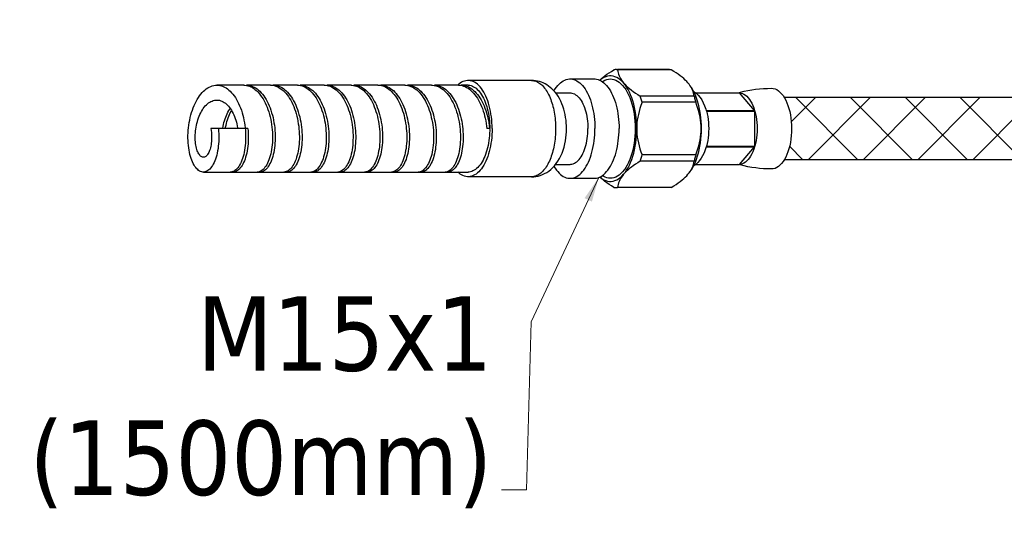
# Model space of a CAD drawing. Header units: millimetres. Extents: x 2465 to 2926, y 45 to 644.
# Tile 1 of 6: x 2465 to 2624, y 45 to 127. Entities that reach past the tile are written whole.
import ezdxf

# ---------------------------------------------------------------- set-up
doc = ezdxf.new("R2010")
doc.units = ezdxf.units.MM
doc.styles.get("Standard").update_dxf_attribs({"font": 'tahoma.ttf'})
doc.dimstyles.new('ISO-25', dxfattribs={"dimtxt": 12, "dimasz": 4, "dimexe": 1, "dimexo": 1.5, "dimgap": 1.5, "dimtad": 1, "dimdec": 0, "dimtxsty": 'Standard', "dimcen": 2.5, "dimclrd": 7, "dimclre": 7, "dimclrt": 7, "dimadec": 0, "dimazin": 0, "dimtfac": 1, "dimtdec": 0, "dimtmove": 0, "dimatfit": 3, "dimfxl": 1, "dimlwd": 13, "dimarcsym": 0})

msp = doc.modelspace()

# ---------------------------------------------------------------- hatches: boundary and pattern name
at = {"linetype": 'Continuous'}
h = msp.add_hatch(dxfattribs=at)
h.set_pattern_fill('ANSI37', scale=50, style=0)
h.set_pattern_definition([(45, (863.466, 116.884), (-4.419417, 4.419417), []), (135, (863.466, 116.884), (-4.419417, -4.419417), [])])
h.paths.add_polyline_path([(2629.26, 104.06), (2631.54, 104.12), (2631.54, 114.15), (2631.29, 114.12), (2629.26, 114.06), (2588.04, 114.06), (2588.26, 113.66), (2588.45, 113.24), (2588.62, 112.79), (2588.77, 112.31), (2588.9, 111.81), (2589.01, 111.28), (2589.1, 110.74), (2589.16, 110.19), (2589.2, 109.63), (2589.21, 109.06), (2589.2, 108.5), (2589.16, 107.93), (2589.1, 107.38), (2589.01, 106.84), (2588.9, 106.31), (2588.77, 105.81), (2588.62, 105.33), (2588.45, 104.88), (2588.26, 104.47), (2588.04, 104.06)])
h.paths.add_polyline_path([(2677.56, 209.06), (2672.26, 209.06), (2672.26, 189.06, -0.104481), (2667.56, 166.81), (2667.56, 159.06), (2677.56, 159.06)])

# ---------------------------------------------------------------- linework, layer by layer
at = {"color": 7, "linetype": 'Continuous'}
for p, q in [((2569.5, 118.56), (2561.13, 118.56)), ((2569.79, 118.54), (2561.13, 118.54)), ((2500.84, 116.06), (2496.51, 116.06)), ((2500.84, 116.06), (2501.02, 116.05)), ((2505.17, 116.06), (2501.27, 116.06)), ((2505.53, 116.04), (2505.78, 115.99)), ((2509.5, 116.06), (2505.6, 116.06)), ((2509.78, 116.05), (2510.03, 116.01)), ((2513.83, 116.06), (2509.93, 116.06)), ((2513.83, 116.06), (2514.04, 116.05)), ((2514.04, 116.05), (2514.29, 116.02)), ((2518.16, 116.06), (2514.26, 116.06)), ((2518.54, 116.03), (2518.79, 115.98)), ((2522.49, 116.06), (2518.59, 116.06)), ((2522.8, 116.04), (2523.05, 116)), ((2526.82, 116.06), (2522.93, 116.06)), ((2526.82, 116.06), (2527.05, 116.05)), ((2527.05, 116.05), (2527.3, 116.02)), ((2531.15, 116.06), (2527.26, 116.06)), ((2535.48, 116.06), (2531.59, 116.06)), ((2535.52, 116.2), (2535.36, 116.06)), ((2535.81, 116.04), (2536.06, 115.99)), ((2537.03, 116.06), (2535.92, 116.06)), ((2547.28, 116.81), (2537.03, 116.81)), ((2553.48, 117.06), (2557.38, 117.06)), ((2572.68, 116.2), (2572.49, 116.42)), ((2572.8, 116.03), (2572.68, 116.2)), ((2572.82, 116), (2572.79, 116.05)), ((2572.85, 115.97), (2572.8, 116.03)), ((2572.99, 115.74), (2572.85, 115.97)), ((2520.22, 115.18), (2520.44, 114.96)), ((2551.17, 114.81), (2553.48, 114.81)), ((2573.12, 115.51), (2572.99, 115.74)), ((2573.64, 114.49), (2573.82, 114.02)), ((2573.75, 114.81), (2580.76, 114.81)), ((2573.75, 114.81), (2580.78, 114.81)), ((2580.56, 114.81), (2580.94, 114.92)), ((2580.77, 114.81), (2580.78, 114.81)), ((2583.24, 111.97), (2580.78, 114.81)), ((2573.47, 114.3), (2564.81, 114.3)), ((2573.75, 113.3), (2565.09, 113.3)), ((2573.82, 114.02), (2573.99, 113.52)), ((2629.26, 114.06), (2588.03, 114.06)), ((2575.37, 112.22), (2575.45, 111.98)), ((2575.45, 111.97), (2575.47, 111.9)), ((2575.45, 111.97), (2583.24, 111.97)), ((2575.47, 111.91), (2575.51, 111.75)), ((2575.47, 111.9), (2583.26, 111.9)), ((2583.24, 111.97), (2583.26, 111.9)), ((2583.26, 106.22), (2583.26, 111.9)), ((2501.53, 109.06), (2495.56, 109.06)), ((2540.53, 109.06), (2540.06, 109.06)), ((2540.49, 109.18), (2540.52, 108.76)), ((2573.75, 104.82), (2565.09, 104.82)), ((2575.47, 106.22), (2575.45, 106.15)), ((2575.45, 106.15), (2583.24, 106.15)), ((2575.51, 106.39), (2575.47, 106.22)), ((2575.47, 106.22), (2583.26, 106.22)), ((2580.78, 103.31), (2583.24, 106.15)), ((2583.26, 106.22), (2583.24, 106.15)), ((2551.17, 103.31), (2553.48, 103.31)), ((2573.47, 103.82), (2564.81, 103.82)), ((2573.82, 104.1), (2573.64, 103.63)), ((2573.75, 103.31), (2580.76, 103.31)), ((2573.75, 103.31), (2580.78, 103.31)), ((2573.99, 104.6), (2573.82, 104.1)), ((2580.94, 103.21), (2580.56, 103.31)), ((2580.78, 103.31), (2580.76, 103.31)), ((2629.26, 104.06), (2588.03, 104.06)), ((2494.35, 102.06), (2537.03, 102.06)), ((2503.49, 102.17), (2503.33, 102.11)), ((2507.87, 102.19), (2507.71, 102.12)), ((2520.85, 102.18), (2520.68, 102.12)), ((2533.82, 102.18), (2533.66, 102.11)), ((2572.82, 102.12), (2572.79, 102.07)), ((2572.8, 102.09), (2572.85, 102.15)), ((2547.28, 101.31), (2537.03, 101.31)), ((2553.48, 101.06), (2557.38, 101.06)), ((2569.79, 99.58), (2561.13, 99.58)), ((2569.5, 99.56), (2561.13, 99.56))]:
    msp.add_line(p, q, dxfattribs=at)
for points in [[(2558.27, 116.86), (2558.29, 116.88), (2558.54, 117.11), (2558.81, 117.34), (2559.11, 117.57), (2559.43, 117.81), (2559.78, 118.05), (2560.16, 118.29), (2560.56, 118.54)], [(2562.1, 116.42), (2561.84, 116.7), (2561.57, 116.94), (2561.29, 117.15), (2561.01, 117.31), (2560.71, 117.43), (2560.42, 117.51), (2560.13, 117.56), (2559.83, 117.56), (2559.53, 117.51), (2559.24, 117.43), (2558.95, 117.31), (2558.66, 117.15), (2558.39, 116.94), (2558.28, 116.85)], [(2560.84, 118.56), (2560.75, 118.56), (2560.65, 118.55), (2560.56, 118.54)], [(2561.13, 118.54), (2561.04, 118.55), (2560.94, 118.56), (2560.84, 118.56)], [(2561.13, 118.54), (2561.16, 118.29), (2561.21, 118.05), (2561.28, 117.81), (2561.37, 117.57), (2561.48, 117.34), (2561.6, 117.11), (2561.75, 116.88), (2561.92, 116.65), (2562.1, 116.42)], [(2572.49, 116.42), (2572.29, 116.65), (2572.06, 116.88), (2571.81, 117.11), (2571.53, 117.34), (2571.24, 117.57), (2570.91, 117.81), (2570.57, 118.05), (2570.19, 118.29), (2569.79, 118.54)], [(2494.35, 102.06), (2494.23, 102.07), (2494.07, 102.1), (2493.9, 102.15), (2493.74, 102.23), (2493.57, 102.33), (2493.42, 102.46), (2493.26, 102.61), (2493.11, 102.78), (2492.97, 102.98), (2492.83, 103.2), (2492.7, 103.43), (2492.58, 103.69), (2492.47, 103.97), (2492.36, 104.27), (2492.26, 104.58), (2492.17, 104.91), (2492.1, 105.25), (2492.03, 105.61), (2491.97, 105.98), (2491.93, 106.36), (2491.89, 106.75), (2491.87, 107.14), (2491.86, 107.55), (2491.86, 107.96), (2491.88, 108.37), (2491.9, 108.79), (2491.94, 109.21), (2492, 109.62), (2492.06, 110.04), (2492.14, 110.45), (2492.22, 110.86), (2492.33, 111.26), (2492.44, 111.65), (2492.56, 112.03), (2492.7, 112.41), (2492.84, 112.77), (2493, 113.11), (2493.17, 113.45), (2493.34, 113.77), (2493.53, 114.07), (2493.73, 114.35), (2493.93, 114.61), (2494.14, 114.86), (2494.36, 115.08), (2494.58, 115.28), (2494.81, 115.46), (2495.04, 115.62), (2495.28, 115.76), (2495.53, 115.87), (2495.77, 115.95), (2496.02, 116.01), (2496.27, 116.05), (2496.51, 116.06)], [(2496.51, 116.06), (2496.77, 116.05), (2497.02, 116.01), (2497.26, 115.95), (2497.51, 115.86), (2497.75, 115.75), (2497.99, 115.61), (2498.22, 115.46), (2498.45, 115.27), (2498.68, 115.07), (2498.89, 114.85), (2499.1, 114.6), (2499.31, 114.34), (2499.5, 114.05), (2499.69, 113.75), (2499.86, 113.43), (2500.03, 113.1), (2500.19, 112.75), (2500.33, 112.39), (2500.47, 112.02), (2500.59, 111.63), (2500.7, 111.24), (2500.8, 110.84), (2500.89, 110.43), (2500.97, 110.02), (2501.03, 109.6), (2501.08, 109.19)], [(2501.02, 116.05), (2501.27, 116.02), (2501.52, 115.97), (2501.77, 115.89), (2502.01, 115.79), (2502.25, 115.66), (2502.49, 115.51), (2502.72, 115.33), (2502.94, 115.13), (2503.16, 114.92), (2503.37, 114.68), (2503.58, 114.42), (2503.77, 114.14), (2503.96, 113.84), (2504.14, 113.53), (2504.31, 113.2), (2504.47, 112.86), (2504.62, 112.5), (2504.76, 112.13), (2504.88, 111.75), (2505, 111.36), (2505.1, 110.96), (2505.2, 110.55), (2505.28, 110.14), (2505.34, 109.73), (2505.4, 109.31), (2505.44, 108.89), (2505.47, 108.48), (2505.49, 108.06), (2505.49, 107.65), (2505.48, 107.24), (2505.47, 106.84), (2505.44, 106.45), (2505.39, 106.07), (2505.34, 105.7), (2505.27, 105.34), (2505.2, 104.99), (2505.11, 104.66), (2505.02, 104.34), (2504.91, 104.04), (2504.8, 103.76), (2504.68, 103.5), (2504.55, 103.25), (2504.42, 103.03), (2504.27, 102.83), (2504.13, 102.65), (2503.97, 102.49), (2503.82, 102.36), (2503.66, 102.25), (2503.49, 102.17)], [(2501.27, 116.06), (2501.53, 116.05), (2501.78, 116.01), (2502.03, 115.95), (2502.27, 115.86), (2502.51, 115.75), (2502.75, 115.61), (2502.99, 115.46), (2503.22, 115.27), (2503.44, 115.07), (2503.66, 114.85), (2503.87, 114.6), (2504.07, 114.34), (2504.26, 114.05), (2504.45, 113.75), (2504.63, 113.43), (2504.79, 113.1), (2504.95, 112.75), (2505.1, 112.39), (2505.23, 112.02), (2505.35, 111.63), (2505.47, 111.24), (2505.57, 110.84), (2505.65, 110.43), (2505.73, 110.02), (2505.79, 109.6), (2505.84, 109.19), (2505.88, 108.77), (2505.91, 108.35), (2505.92, 107.94), (2505.92, 107.53), (2505.91, 107.12), (2505.89, 106.73), (2505.86, 106.34), (2505.81, 105.96), (2505.75, 105.59), (2505.69, 105.23), (2505.61, 104.89), (2505.52, 104.56), (2505.42, 104.25), (2505.31, 103.96), (2505.2, 103.68), (2505.08, 103.42), (2504.95, 103.18), (2504.81, 102.97), (2504.66, 102.77), (2504.51, 102.6), (2504.36, 102.45), (2504.2, 102.33), (2504.04, 102.22), (2503.88, 102.15), (2503.71, 102.09), (2503.54, 102.07), (2503.44, 102.06)], [(2505.17, 116.06), (2505.28, 116.06), (2505.53, 116.04)], [(2505.6, 116.06), (2505.79, 116.05), (2506.04, 116.02), (2506.28, 115.97), (2506.53, 115.89), (2506.77, 115.79), (2507.01, 115.66), (2507.25, 115.51), (2507.48, 115.33), (2507.7, 115.13), (2507.92, 114.92), (2508.14, 114.68), (2508.34, 114.42), (2508.54, 114.14), (2508.73, 113.84), (2508.9, 113.53), (2509.07, 113.2), (2509.23, 112.86), (2509.38, 112.5), (2509.52, 112.13), (2509.65, 111.75), (2509.76, 111.36), (2509.87, 110.96), (2509.96, 110.55), (2510.04, 110.14), (2510.11, 109.73), (2510.16, 109.31), (2510.2, 108.89), (2510.23, 108.48), (2510.25, 108.06), (2510.26, 107.65), (2510.25, 107.24), (2510.23, 106.84), (2510.2, 106.45), (2510.16, 106.07), (2510.1, 105.7), (2510.04, 105.34), (2509.96, 104.99), (2509.88, 104.66), (2509.78, 104.34), (2509.68, 104.04), (2509.56, 103.76), (2509.44, 103.5), (2509.32, 103.25), (2509.18, 103.03), (2509.04, 102.83), (2508.89, 102.65), (2508.74, 102.49), (2508.58, 102.36), (2508.42, 102.25), (2508.26, 102.17), (2508.09, 102.11), (2507.92, 102.07), (2507.77, 102.06)], [(2505.78, 115.99), (2506.02, 115.92), (2506.27, 115.82), (2506.51, 115.7), (2506.74, 115.55), (2506.98, 115.39), (2507.2, 115.2), (2507.43, 114.98), (2507.64, 114.75), (2507.85, 114.5), (2508.05, 114.22), (2508.24, 113.93), (2508.42, 113.62), (2508.59, 113.3), (2508.75, 112.96), (2508.91, 112.61), (2509.05, 112.24), (2509.18, 111.86), (2509.3, 111.48), (2509.4, 111.08), (2509.5, 110.68), (2509.58, 110.27), (2509.65, 109.85), (2509.71, 109.44), (2509.76, 109.02), (2509.79, 108.6), (2509.81, 108.19), (2509.82, 107.77), (2509.82, 107.37), (2509.8, 106.96), (2509.78, 106.57), (2509.74, 106.18), (2509.69, 105.81), (2509.62, 105.44), (2509.55, 105.09), (2509.47, 104.76), (2509.38, 104.44), (2509.28, 104.13), (2509.17, 103.84), (2509.05, 103.57), (2508.92, 103.32), (2508.79, 103.1), (2508.65, 102.89), (2508.5, 102.7), (2508.35, 102.54), (2508.2, 102.4), (2508.04, 102.28), (2507.87, 102.19)], [(2509.5, 116.06), (2509.53, 116.06), (2509.78, 116.05)], [(2509.93, 116.06), (2510.04, 116.06), (2510.29, 116.04), (2510.54, 115.99), (2510.79, 115.92), (2511.03, 115.82), (2511.27, 115.7), (2511.51, 115.55), (2511.74, 115.39), (2511.97, 115.2), (2512.19, 114.98), (2512.4, 114.75), (2512.61, 114.5), (2512.81, 114.22), (2513, 113.93), (2513.18, 113.62), (2513.35, 113.3), (2513.52, 112.96), (2513.67, 112.61), (2513.81, 112.24), (2513.94, 111.86), (2514.06, 111.48), (2514.17, 111.08), (2514.26, 110.68), (2514.35, 110.27), (2514.42, 109.85), (2514.48, 109.44), (2514.52, 109.02), (2514.55, 108.6), (2514.58, 108.19), (2514.59, 107.77), (2514.58, 107.37), (2514.57, 106.96), (2514.54, 106.57), (2514.5, 106.18), (2514.45, 105.81), (2514.39, 105.44), (2514.32, 105.09), (2514.23, 104.76), (2514.14, 104.44), (2514.04, 104.13), (2513.93, 103.84), (2513.81, 103.57), (2513.68, 103.32), (2513.55, 103.1), (2513.41, 102.89), (2513.27, 102.7), (2513.11, 102.54), (2512.96, 102.4), (2512.8, 102.28), (2512.64, 102.19), (2512.47, 102.12), (2512.31, 102.08), (2512.14, 102.06), (2512.1, 102.06)], [(2510.03, 116.01), (2510.28, 115.94), (2510.52, 115.85), (2510.77, 115.74), (2511, 115.6), (2511.24, 115.44), (2511.47, 115.25), (2511.69, 115.05), (2511.91, 114.82), (2512.12, 114.57), (2512.32, 114.31), (2512.51, 114.02), (2512.7, 113.72), (2512.87, 113.4), (2513.04, 113.06), (2513.19, 112.71), (2513.34, 112.35), (2513.47, 111.98), (2513.59, 111.59), (2513.7, 111.2), (2513.8, 110.8), (2513.89, 110.39), (2513.96, 109.98), (2514.03, 109.56), (2514.08, 109.14), (2514.11, 108.73), (2514.14, 108.31), (2514.15, 107.9), (2514.15, 107.49), (2514.14, 107.08), (2514.12, 106.69), (2514.08, 106.3), (2514.03, 105.92), (2513.97, 105.55), (2513.91, 105.2), (2513.83, 104.86), (2513.74, 104.53), (2513.64, 104.22), (2513.53, 103.93), (2513.41, 103.65), (2513.29, 103.4), (2513.16, 103.16), (2513.02, 102.95), (2512.88, 102.76), (2512.73, 102.59), (2512.57, 102.44), (2512.41, 102.32), (2512.25, 102.22)], [(2514.26, 116.06), (2514.3, 116.06), (2514.55, 116.05), (2514.79, 116.01), (2515.04, 115.94), (2515.29, 115.85), (2515.53, 115.74), (2515.77, 115.6), (2516, 115.44), (2516.23, 115.25), (2516.45, 115.05), (2516.67, 114.82), (2516.88, 114.57), (2517.08, 114.31), (2517.27, 114.02), (2517.46, 113.72), (2517.63, 113.4), (2517.8, 113.06), (2517.95, 112.71), (2518.1, 112.35), (2518.23, 111.98), (2518.36, 111.59), (2518.47, 111.2), (2518.57, 110.8), (2518.65, 110.39), (2518.73, 109.98), (2518.79, 109.56), (2518.84, 109.14), (2518.88, 108.73), (2518.9, 108.31), (2518.91, 107.9), (2518.91, 107.49), (2518.9, 107.08), (2518.88, 106.69), (2518.84, 106.3), (2518.8, 105.92), (2518.74, 105.55), (2518.67, 105.2), (2518.59, 104.86), (2518.5, 104.53), (2518.4, 104.22), (2518.29, 103.93), (2518.18, 103.65), (2518.05, 103.4), (2517.92, 103.16), (2517.78, 102.95), (2517.64, 102.76), (2517.49, 102.59), (2517.34, 102.44), (2517.18, 102.32), (2517.02, 102.22), (2516.85, 102.14), (2516.69, 102.09), (2516.52, 102.06), (2516.43, 102.06)], [(2514.29, 116.02), (2514.54, 115.96), (2514.78, 115.88), (2515.02, 115.77), (2515.26, 115.64), (2515.5, 115.49), (2515.73, 115.31), (2515.95, 115.11), (2516.17, 114.89), (2516.38, 114.65), (2516.59, 114.39), (2516.78, 114.11), (2516.97, 113.81), (2517.15, 113.5), (2517.32, 113.17), (2517.48, 112.82), (2517.62, 112.46), (2517.76, 112.09), (2517.89, 111.71), (2518, 111.32), (2518.1, 110.92), (2518.19, 110.51), (2518.27, 110.1), (2518.34, 109.69), (2518.39, 109.27), (2518.43, 108.85), (2518.46, 108.44), (2518.48, 108.02), (2518.48, 107.61), (2518.47, 107.2), (2518.45, 106.81), (2518.42, 106.41), (2518.38, 106.03), (2518.32, 105.66), (2518.26, 105.3), (2518.18, 104.96), (2518.1, 104.63), (2518, 104.31), (2517.89, 104.01), (2517.78, 103.73), (2517.66, 103.47), (2517.53, 103.23), (2517.39, 103.01), (2517.25, 102.81), (2517.1, 102.63), (2516.95, 102.48), (2516.79, 102.35), (2516.63, 102.24)], [(2518.16, 116.06), (2518.29, 116.06), (2518.54, 116.03)], [(2518.59, 116.06), (2518.8, 116.05), (2519.05, 116.02), (2519.3, 115.96), (2519.54, 115.88), (2519.79, 115.77), (2520.03, 115.64), (2520.26, 115.49), (2520.49, 115.31), (2520.72, 115.11), (2520.94, 114.89), (2521.15, 114.65), (2521.35, 114.39), (2521.55, 114.11), (2521.73, 113.81), (2521.91, 113.5), (2522.08, 113.17), (2522.24, 112.82), (2522.39, 112.46), (2522.52, 112.09), (2522.65, 111.71), (2522.76, 111.32), (2522.87, 110.92), (2522.96, 110.51), (2523.04, 110.1), (2523.1, 109.69), (2523.16, 109.27), (2523.2, 108.85), (2523.23, 108.44), (2523.24, 108.02), (2523.25, 107.61), (2523.24, 107.2), (2523.22, 106.81), (2523.18, 106.41), (2523.14, 106.03), (2523.09, 105.66), (2523.02, 105.3), (2522.94, 104.96), (2522.86, 104.63), (2522.76, 104.31), (2522.66, 104.01), (2522.54, 103.73), (2522.42, 103.47), (2522.29, 103.23), (2522.16, 103.01), (2522.01, 102.81), (2521.87, 102.63), (2521.71, 102.48), (2521.56, 102.35), (2521.39, 102.24), (2521.23, 102.16), (2521.07, 102.1), (2520.9, 102.07), (2520.76, 102.06)], [(2518.79, 115.98), (2519.04, 115.91), (2519.28, 115.81), (2519.52, 115.68), (2519.76, 115.54), (2519.99, 115.37), (2520.22, 115.18)], [(2522.49, 116.06), (2522.55, 116.06), (2522.8, 116.04)], [(2522.93, 116.06), (2523.06, 116.06), (2523.31, 116.03), (2523.55, 115.98), (2523.8, 115.91), (2524.04, 115.81), (2524.29, 115.68), (2524.52, 115.54), (2524.75, 115.37), (2524.98, 115.18), (2525.2, 114.96), (2525.41, 114.73), (2525.62, 114.47), (2525.82, 114.2), (2526.01, 113.9), (2526.19, 113.59), (2526.36, 113.27), (2526.52, 112.93), (2526.67, 112.57), (2526.81, 112.2), (2526.94, 111.82), (2527.06, 111.44), (2527.17, 111.04), (2527.26, 110.64), (2527.34, 110.23), (2527.41, 109.81), (2527.47, 109.4), (2527.52, 108.98), (2527.55, 108.56), (2527.57, 108.15), (2527.58, 107.73), (2527.57, 107.33), (2527.55, 106.92), (2527.53, 106.53), (2527.49, 106.15), (2527.43, 105.77), (2527.37, 105.41), (2527.3, 105.06), (2527.22, 104.72), (2527.12, 104.4), (2527.02, 104.1), (2526.91, 103.81), (2526.79, 103.55), (2526.66, 103.3), (2526.53, 103.07), (2526.39, 102.87), (2526.24, 102.68), (2526.09, 102.52), (2525.93, 102.39), (2525.77, 102.27), (2525.61, 102.18), (2525.45, 102.12), (2525.28, 102.08), (2525.11, 102.06), (2525.09, 102.06)], [(2523.05, 116), (2523.29, 115.93), (2523.54, 115.84), (2523.78, 115.72), (2524.02, 115.58), (2524.25, 115.42), (2524.48, 115.24), (2524.7, 115.03), (2524.92, 114.8), (2525.13, 114.55), (2525.33, 114.28), (2525.52, 113.99), (2525.7, 113.69), (2525.88, 113.37), (2526.04, 113.03), (2526.2, 112.68), (2526.34, 112.31), (2526.47, 111.94), (2526.59, 111.55), (2526.7, 111.16), (2526.8, 110.76), (2526.89, 110.35), (2526.96, 109.94), (2527.02, 109.52), (2527.07, 109.1), (2527.11, 108.69), (2527.13, 108.27), (2527.14, 107.86), (2527.14, 107.45), (2527.13, 107.04), (2527.1, 106.65), (2527.07, 106.26), (2527.02, 105.88), (2526.96, 105.52), (2526.89, 105.16), (2526.81, 104.82), (2526.72, 104.5), (2526.62, 104.19), (2526.51, 103.9), (2526.39, 103.63), (2526.27, 103.37), (2526.14, 103.14), (2526, 102.93), (2525.85, 102.74), (2525.7, 102.57), (2525.55, 102.43), (2525.39, 102.3), (2525.23, 102.21)], [(2527.26, 116.06), (2527.29, 116.06), (2527.54, 116.05), (2527.78, 116.01), (2528.03, 115.94), (2528.27, 115.85), (2528.51, 115.74), (2528.74, 115.61), (2528.98, 115.45), (2529.2, 115.27), (2529.42, 115.07), (2529.64, 114.85), (2529.85, 114.6), (2530.05, 114.34), (2530.24, 114.06), (2530.42, 113.76), (2530.6, 113.45), (2530.76, 113.12), (2530.92, 112.77), (2531.06, 112.42), (2531.2, 112.05), (2531.32, 111.67), (2531.43, 111.28), (2531.53, 110.89), (2531.62, 110.48), (2531.7, 110.08), (2531.76, 109.67), (2531.82, 109.25), (2531.86, 108.84), (2531.89, 108.43), (2531.9, 108.02), (2531.91, 107.61), (2531.9, 107.21), (2531.88, 106.82), (2531.85, 106.43), (2531.8, 106.05), (2531.75, 105.68), (2531.69, 105.33), (2531.61, 104.98), (2531.53, 104.65), (2531.43, 104.34), (2531.33, 104.04), (2531.22, 103.77), (2531.1, 103.5), (2530.97, 103.26), (2530.84, 103.04), (2530.7, 102.84), (2530.55, 102.66), (2530.4, 102.51), (2530.25, 102.37), (2530.09, 102.26), (2529.93, 102.18), (2529.76, 102.11), (2529.6, 102.08), (2529.42, 102.06)], [(2527.3, 116.02), (2527.55, 115.96), (2527.8, 115.87), (2528.04, 115.76), (2528.28, 115.63), (2528.51, 115.47), (2528.74, 115.29), (2528.97, 115.09), (2529.18, 114.87), (2529.39, 114.63), (2529.6, 114.36), (2529.79, 114.08), (2529.98, 113.78), (2530.16, 113.46), (2530.32, 113.13), (2530.48, 112.79), (2530.63, 112.42), (2530.76, 112.05), (2530.89, 111.67), (2531, 111.28), (2531.1, 110.88), (2531.19, 110.47), (2531.27, 110.06), (2531.33, 109.65), (2531.39, 109.23), (2531.43, 108.81), (2531.45, 108.39), (2531.47, 107.98), (2531.47, 107.57), (2531.46, 107.16), (2531.44, 106.77), (2531.41, 106.38), (2531.36, 105.99), (2531.31, 105.62), (2531.24, 105.27), (2531.16, 104.92), (2531.08, 104.59), (2530.98, 104.28), (2530.87, 103.98), (2530.76, 103.71), (2530.64, 103.45), (2530.51, 103.21), (2530.37, 102.99), (2530.23, 102.79), (2530.08, 102.62), (2529.92, 102.47), (2529.77, 102.34), (2529.61, 102.23)], [(2531.15, 116.06), (2531.31, 116.06), (2531.56, 116.03)], [(2531.56, 116.03), (2531.81, 115.98), (2532.05, 115.9), (2532.3, 115.8), (2532.54, 115.67), (2532.77, 115.52), (2533, 115.35), (2533.23, 115.15), (2533.45, 114.94), (2533.66, 114.7), (2533.87, 114.44), (2534.07, 114.17), (2534.25, 113.87), (2534.43, 113.56), (2534.61, 113.23), (2534.77, 112.89), (2534.92, 112.53), (2535.06, 112.17), (2535.18, 111.79), (2535.3, 111.4), (2535.4, 111), (2535.5, 110.59), (2535.58, 110.18), (2535.65, 109.77), (2535.7, 109.35), (2535.75, 108.94), (2535.78, 108.52), (2535.8, 108.1), (2535.8, 107.69), (2535.8, 107.29), (2535.78, 106.88), (2535.75, 106.49), (2535.71, 106.11), (2535.66, 105.73), (2535.59, 105.37), (2535.52, 105.03), (2535.43, 104.69), (2535.34, 104.37), (2535.24, 104.07), (2535.12, 103.79), (2535, 103.52), (2534.88, 103.28), (2534.74, 103.05), (2534.6, 102.85), (2534.45, 102.67), (2534.3, 102.51), (2534.14, 102.37), (2533.98, 102.26), (2533.82, 102.18)], [(2531.59, 116.06), (2531.77, 116.05), (2532.01, 116.03), (2532.26, 115.97), (2532.5, 115.89), (2532.74, 115.79), (2532.98, 115.66), (2533.21, 115.52), (2533.44, 115.35), (2533.67, 115.15), (2533.88, 114.94), (2534.09, 114.7), (2534.3, 114.45), (2534.49, 114.18), (2534.68, 113.88), (2534.86, 113.58), (2535.03, 113.25), (2535.19, 112.91), (2535.34, 112.56), (2535.48, 112.2), (2535.6, 111.82), (2535.72, 111.44), (2535.83, 111.05), (2535.92, 110.65), (2536, 110.24), (2536.07, 109.83), (2536.13, 109.42), (2536.17, 109.01), (2536.21, 108.6), (2536.23, 108.18), (2536.24, 107.78), (2536.23, 107.37), (2536.22, 106.97), (2536.19, 106.58), (2536.15, 106.2), (2536.1, 105.83), (2536.04, 105.47), (2535.97, 105.12), (2535.89, 104.79), (2535.8, 104.47), (2535.7, 104.16), (2535.59, 103.88), (2535.48, 103.61), (2535.35, 103.36), (2535.22, 103.13), (2535.08, 102.92), (2534.94, 102.73), (2534.79, 102.57), (2534.64, 102.42), (2534.48, 102.3), (2534.32, 102.21), (2534.16, 102.14), (2533.99, 102.09), (2533.83, 102.06), (2533.75, 102.06)], [(2535.48, 116.06), (2535.56, 116.06), (2535.81, 116.04)], [(2537.03, 116.81), (2536.91, 116.81), (2536.67, 116.78), (2536.43, 116.72), (2536.2, 116.63), (2535.97, 116.52), (2535.74, 116.37), (2535.52, 116.2)], [(2535.92, 116.06), (2536, 116.06), (2536.24, 116.04), (2536.49, 116), (2536.73, 115.93)], [(2536.06, 115.99), (2536.31, 115.92), (2536.55, 115.83), (2536.79, 115.71), (2537.03, 115.57), (2537.27, 115.4), (2537.49, 115.22), (2537.71, 115.01), (2537.93, 114.77), (2538.14, 114.52), (2538.34, 114.25), (2538.53, 113.96), (2538.71, 113.66), (2538.89, 113.33), (2539.05, 112.99), (2539.2, 112.64), (2539.34, 112.28), (2539.48, 111.9), (2539.6, 111.51), (2539.7, 111.12), (2539.8, 110.72), (2539.89, 110.31), (2539.96, 109.89), (2540.02, 109.48), (2540.06, 109.06)], [(2536.73, 115.93), (2536.98, 115.83), (2537.21, 115.72), (2537.45, 115.58), (2537.68, 115.42), (2537.91, 115.23), (2538.13, 115.03), (2538.34, 114.8), (2538.55, 114.55), (2538.75, 114.29), (2538.94, 114), (2539.12, 113.7), (2539.29, 113.39), (2539.45, 113.05), (2539.61, 112.71), (2539.75, 112.35), (2539.88, 111.98), (2540, 111.6), (2540.11, 111.21), (2540.21, 110.81), (2540.3, 110.41), (2540.37, 110), (2540.44, 109.59), (2540.49, 109.18)], [(2540.9, 109.06), (2540.89, 109.54), (2540.87, 110.02), (2540.84, 110.49), (2540.79, 110.95), (2540.72, 111.41), (2540.64, 111.86), (2540.55, 112.3), (2540.44, 112.73), (2540.32, 113.14), (2540.19, 113.54), (2540.05, 113.92), (2539.89, 114.28), (2539.73, 114.62), (2539.55, 114.95), (2539.36, 115.25), (2539.17, 115.52), (2538.96, 115.77), (2538.75, 116), (2538.54, 116.2), (2538.32, 116.37), (2538.09, 116.52), (2537.86, 116.63), (2537.62, 116.72), (2537.38, 116.78), (2537.15, 116.81), (2537.03, 116.81)], [(2537.03, 116.06), (2537.09, 116.06), (2537.31, 116.04), (2537.52, 115.99), (2537.73, 115.92), (2537.93, 115.82), (2538.13, 115.7), (2538.33, 115.56), (2538.52, 115.39), (2538.7, 115.21), (2538.88, 115), (2539.06, 114.77), (2539.22, 114.52), (2539.38, 114.25), (2539.53, 113.96), (2539.67, 113.66), (2539.8, 113.34), (2539.92, 113), (2540.03, 112.65), (2540.13, 112.29), (2540.22, 111.91), (2540.3, 111.52), (2540.37, 111.12), (2540.43, 110.71), (2540.47, 110.3), (2540.5, 109.89), (2540.52, 109.48), (2540.53, 109.06)], [(2547.28, 116.81), (2547.45, 116.8), (2547.62, 116.78), (2547.78, 116.75), (2547.95, 116.69), (2548.12, 116.63), (2548.28, 116.55), (2548.44, 116.45), (2548.6, 116.34), (2548.76, 116.22), (2548.92, 116.09), (2549.07, 115.94), (2549.22, 115.77), (2549.36, 115.6), (2549.5, 115.41), (2549.64, 115.21), (2549.77, 115), (2549.9, 114.78), (2550.02, 114.54), (2550.14, 114.3), (2550.25, 114.04), (2550.35, 113.78), (2550.45, 113.51), (2550.55, 113.23), (2550.63, 112.94), (2550.72, 112.64), (2550.79, 112.34), (2550.86, 112.03), (2550.92, 111.71), (2550.97, 111.39), (2551.02, 111.07), (2551.06, 110.74), (2551.1, 110.41), (2551.12, 110.07), (2551.14, 109.74), (2551.15, 109.4), (2551.15, 109.06)], [(2552.9, 109.06), (2552.9, 109.52), (2552.87, 109.97), (2552.83, 110.43), (2552.76, 110.88), (2552.68, 111.33), (2552.58, 111.77), (2552.46, 112.22), (2552.32, 112.66), (2552.16, 113.08), (2551.98, 113.5), (2551.77, 113.9), (2551.55, 114.27), (2551.32, 114.61), (2551.08, 114.93), (2550.82, 115.22), (2550.56, 115.48), (2550.29, 115.71), (2550.01, 115.92), (2549.73, 116.11), (2549.44, 116.27), (2549.15, 116.42), (2548.85, 116.54), (2548.54, 116.63), (2548.23, 116.71), (2547.92, 116.77), (2547.6, 116.8), (2547.28, 116.81)], [(2550.88, 115.15), (2551.07, 115.45), (2551.27, 115.73), (2551.48, 115.99), (2551.7, 116.22), (2551.92, 116.43), (2552.15, 116.61), (2552.39, 116.76), (2552.63, 116.88), (2552.87, 116.97), (2553.11, 117.03), (2553.36, 117.06), (2553.48, 117.06)], [(2553.48, 117.06), (2553.61, 117.06), (2553.85, 117.03), (2554.1, 116.97), (2554.34, 116.88), (2554.58, 116.76), (2554.81, 116.61), (2555.04, 116.43), (2555.26, 116.22), (2555.48, 115.99), (2555.69, 115.73), (2555.89, 115.45), (2556.08, 115.14), (2556.27, 114.8), (2556.44, 114.45), (2556.6, 114.08), (2556.75, 113.68), (2556.88, 113.27), (2557.01, 112.85), (2557.12, 112.4), (2557.21, 111.95), (2557.29, 111.49), (2557.36, 111.01), (2557.41, 110.53), (2557.45, 110.05), (2557.47, 109.56), (2557.48, 109.06)], [(2557.38, 117.06), (2557.5, 117.06), (2557.75, 117.03), (2557.99, 116.97), (2558.24, 116.88), (2558.47, 116.76), (2558.71, 116.61), (2558.94, 116.43), (2559.16, 116.22), (2559.38, 115.99), (2559.59, 115.73), (2559.79, 115.45), (2559.98, 115.14), (2560.16, 114.8), (2560.34, 114.45), (2560.5, 114.08), (2560.64, 113.68), (2560.78, 113.27), (2560.9, 112.85), (2561.01, 112.4), (2561.11, 111.95), (2561.19, 111.49), (2561.26, 111.01), (2561.31, 110.53), (2561.35, 110.05), (2561.37, 109.56), (2561.38, 109.06)], [(2558.68, 116.62), (2558.83, 116.72), (2559.11, 116.87), (2559.4, 116.98), (2559.69, 117.04), (2559.98, 117.06)], [(2559.98, 117.06), (2560.27, 117.04), (2560.55, 116.98), (2560.84, 116.87), (2561.12, 116.72), (2561.41, 116.53)], [(2561.41, 116.53), (2561.68, 116.3), (2561.95, 116.02), (2562.21, 115.7), (2562.29, 115.59)], [(2564.23, 109.06), (2564.22, 109.64), (2564.19, 110.21), (2564.14, 110.78), (2564.07, 111.34), (2563.98, 111.91), (2563.87, 112.46), (2563.74, 113), (2563.6, 113.52), (2563.43, 114.02), (2563.25, 114.49), (2563.05, 114.94), (2562.83, 115.36), (2562.6, 115.75), (2562.36, 116.1), (2562.1, 116.42)], [(2562.1, 116.42), (2562.31, 116.2), (2562.54, 115.97), (2562.79, 115.74)], [(2520.44, 114.96), (2520.65, 114.73), (2520.86, 114.47), (2521.06, 114.2), (2521.25, 113.9), (2521.43, 113.59), (2521.6, 113.27), (2521.76, 112.93), (2521.91, 112.57), (2522.05, 112.2), (2522.18, 111.82), (2522.3, 111.44), (2522.4, 111.04), (2522.5, 110.64), (2522.58, 110.23), (2522.65, 109.81), (2522.71, 109.4), (2522.75, 108.98), (2522.78, 108.56), (2522.8, 108.15), (2522.81, 107.73), (2522.81, 107.33), (2522.79, 106.92), (2522.76, 106.53), (2522.72, 106.15), (2522.67, 105.77), (2522.61, 105.41), (2522.54, 105.06), (2522.45, 104.72), (2522.36, 104.4), (2522.26, 104.1), (2522.15, 103.81), (2522.03, 103.55), (2521.9, 103.3), (2521.76, 103.07), (2521.62, 102.87), (2521.48, 102.68), (2521.33, 102.52), (2521.17, 102.39), (2521.01, 102.27), (2520.85, 102.18)], [(2553.48, 114.81), (2553.58, 114.81), (2553.78, 114.78), (2553.98, 114.72), (2554.18, 114.64), (2554.37, 114.53), (2554.56, 114.39), (2554.74, 114.23), (2554.92, 114.04), (2555.09, 113.83), (2555.25, 113.59), (2555.41, 113.33), (2555.55, 113.06), (2555.68, 112.76), (2555.81, 112.44), (2555.92, 112.11), (2556.02, 111.76), (2556.11, 111.4), (2556.18, 111.03), (2556.25, 110.65), (2556.29, 110.26), (2556.33, 109.86), (2556.35, 109.47), (2556.36, 109.06)], [(2562.29, 115.59), (2562.46, 115.34), (2562.69, 114.95), (2562.9, 114.52), (2563.1, 114.06), (2563.28, 113.58), (2563.44, 113.07), (2563.58, 112.54), (2563.7, 112), (2563.8, 111.43), (2563.88, 110.85), (2563.93, 110.27), (2563.97, 109.67), (2563.98, 109.07)], [(2562.79, 115.74), (2563.06, 115.51), (2563.36, 115.27), (2563.68, 115.04), (2564.03, 114.8), (2564.41, 114.55), (2564.81, 114.3)], [(2572.99, 115.75), (2573.22, 115.36), (2573.44, 114.94), (2573.64, 114.49)], [(2573.47, 114.3), (2573.43, 114.55), (2573.38, 114.8), (2573.31, 115.04), (2573.22, 115.27), (2573.12, 115.51)], [(2573.36, 115.09), (2573.5, 115), (2573.83, 114.75), (2574.14, 114.44), (2574.44, 114.08), (2574.71, 113.68), (2574.96, 113.23), (2575.18, 112.74), (2575.37, 112.22)], [(2580.78, 114.81), (2581.03, 114.79), (2581.28, 114.72), (2581.52, 114.61), (2581.75, 114.46), (2581.98, 114.27), (2582.2, 114.04), (2582.41, 113.78), (2582.6, 113.47), (2582.79, 113.14), (2582.95, 112.78), (2583.1, 112.39), (2583.24, 111.97)], [(2580.94, 114.92), (2581.55, 115.07), (2582.16, 115.2), (2582.79, 115.31), (2583.41, 115.4), (2584.05, 115.47), (2584.68, 115.52), (2585.32, 115.55), (2585.96, 115.56)], [(2585.96, 115.56), (2586.24, 115.54), (2586.53, 115.46), (2586.8, 115.34), (2587.07, 115.17), (2587.33, 114.95), (2587.58, 114.69), (2587.82, 114.39), (2588.05, 114.04), (2588.26, 113.66), (2588.45, 113.24), (2588.62, 112.79), (2588.77, 112.31), (2588.9, 111.81), (2589.01, 111.28), (2589.1, 110.74), (2589.16, 110.19), (2589.2, 109.63), (2589.21, 109.06), (2589.2, 108.5), (2589.16, 107.93), (2589.1, 107.38), (2589.01, 106.84), (2588.9, 106.31), (2588.77, 105.81), (2588.62, 105.33), (2588.45, 104.88), (2588.26, 104.47), (2588.05, 104.08), (2587.82, 103.74), (2587.58, 103.43), (2587.33, 103.17), (2587.07, 102.95), (2586.8, 102.78), (2586.53, 102.66), (2586.24, 102.59), (2585.96, 102.56)], [(2494.35, 104.46), (2494.31, 104.46), (2494.2, 104.48), (2494.09, 104.52), (2493.99, 104.58), (2493.89, 104.65), (2493.79, 104.75), (2493.69, 104.87), (2493.6, 105), (2493.51, 105.16), (2493.43, 105.33), (2493.36, 105.51), (2493.29, 105.72), (2493.23, 105.93), (2493.17, 106.16), (2493.13, 106.41), (2493.09, 106.66), (2493.06, 106.93), (2493.04, 107.2), (2493.03, 107.49), (2493.03, 107.78), (2493.03, 108.08), (2493.05, 108.38), (2493.08, 108.68), (2493.12, 108.99), (2493.17, 109.29), (2493.22, 109.6), (2493.29, 109.9), (2493.37, 110.2), (2493.46, 110.49), (2493.56, 110.78), (2493.67, 111.06), (2493.78, 111.33), (2493.91, 111.59), (2494.04, 111.84), (2494.18, 112.08), (2494.33, 112.3), (2494.49, 112.51), (2494.65, 112.71), (2494.82, 112.88), (2495, 113.05), (2495.18, 113.19), (2495.37, 113.31), (2495.56, 113.42), (2495.75, 113.51), (2495.94, 113.58), (2496.14, 113.63), (2496.34, 113.65), (2496.51, 113.66)], [(2496.51, 113.66), (2496.54, 113.66), (2496.73, 113.65), (2496.93, 113.62), (2497.13, 113.56), (2497.32, 113.49), (2497.51, 113.4), (2497.7, 113.29), (2497.89, 113.15), (2498.07, 113.01), (2498.24, 112.84), (2498.41, 112.66), (2498.57, 112.46), (2498.73, 112.25), (2498.87, 112.02), (2499.01, 111.78), (2499.15, 111.52), (2499.27, 111.26), (2499.38, 110.99), (2499.49, 110.71), (2499.59, 110.42), (2499.67, 110.12), (2499.75, 109.82), (2499.81, 109.52), (2499.87, 109.21), (2499.89, 109.06)], [(2565.09, 113.3), (2564.91, 112.8), (2564.75, 112.31), (2564.61, 111.83), (2564.49, 111.36), (2564.4, 110.89), (2564.32, 110.43), (2564.27, 109.97), (2564.24, 109.51), (2564.23, 109.06)], [(2565.09, 113.3), (2565.05, 113.47), (2565, 113.64), (2564.96, 113.81), (2564.91, 113.98), (2564.86, 114.14), (2564.81, 114.3)], [(2573.47, 114.3), (2573.52, 114.14), (2573.57, 113.98), (2573.62, 113.81), (2573.66, 113.64), (2573.71, 113.47), (2573.75, 113.3)], [(2574.62, 109.06), (2574.61, 109.52), (2574.58, 109.97), (2574.52, 110.44), (2574.45, 110.9), (2574.35, 111.36), (2574.24, 111.84), (2574.1, 112.32), (2573.94, 112.81), (2573.75, 113.3)], [(2573.99, 113.52), (2574.14, 113), (2574.27, 112.46), (2574.37, 111.91), (2574.46, 111.34), (2574.53, 110.78), (2574.58, 110.21), (2574.61, 109.64), (2574.62, 109.06)], [(2497.46, 109.06), (2497.47, 109.14), (2497.52, 109.44), (2497.59, 109.75), (2497.66, 110.05), (2497.74, 110.34), (2497.84, 110.63), (2497.94, 110.92), (2498.05, 111.19), (2498.17, 111.46), (2498.3, 111.72), (2498.44, 111.96), (2498.59, 112.19), (2498.68, 112.31)], [(2497.89, 109.06), (2497.93, 109.29), (2497.99, 109.6), (2498.06, 109.9), (2498.13, 110.2), (2498.22, 110.49), (2498.32, 110.78), (2498.43, 111.06), (2498.55, 111.33), (2498.67, 111.59), (2498.81, 111.84), (2498.89, 111.99)], [(2575.51, 111.75), (2575.58, 111.45), (2575.67, 111), (2575.75, 110.53), (2575.8, 110.05), (2575.83, 109.55), (2575.84, 109.06), (2575.83, 108.57), (2575.8, 108.08), (2575.75, 107.59), (2575.67, 107.13), (2575.58, 106.67), (2575.51, 106.39)], [(2583.26, 111.9), (2583.38, 111.45), (2583.47, 111), (2583.54, 110.53), (2583.59, 110.05), (2583.63, 109.55), (2583.64, 109.06), (2583.63, 108.57), (2583.59, 108.08), (2583.54, 107.59), (2583.47, 107.13), (2583.38, 106.67), (2583.26, 106.22)], [(2495.56, 109.06), (2495.6, 108.76), (2495.64, 108.45), (2495.66, 108.15), (2495.67, 107.85), (2495.67, 107.56), (2495.66, 107.27), (2495.64, 107), (2495.61, 106.73), (2495.58, 106.47), (2495.53, 106.22), (2495.48, 105.99), (2495.42, 105.77), (2495.35, 105.56), (2495.28, 105.37), (2495.2, 105.2), (2495.11, 105.04), (2495.02, 104.9), (2494.93, 104.78), (2494.83, 104.68), (2494.73, 104.59), (2494.63, 104.53), (2494.52, 104.49), (2494.41, 104.47), (2494.35, 104.46)], [(2496.76, 109.06), (2496.8, 108.64), (2496.82, 108.23), (2496.83, 107.82), (2496.83, 107.41), (2496.81, 107), (2496.79, 106.61), (2496.75, 106.22), (2496.7, 105.85), (2496.64, 105.48), (2496.57, 105.13), (2496.49, 104.79), (2496.4, 104.47), (2496.3, 104.16), (2496.19, 103.87), (2496.07, 103.6), (2495.94, 103.35), (2495.81, 103.12), (2495.67, 102.91), (2495.53, 102.72), (2495.38, 102.55), (2495.22, 102.41), (2495.06, 102.29), (2494.9, 102.2), (2494.73, 102.13), (2494.57, 102.08), (2494.4, 102.06), (2494.35, 102.06)], [(2501.53, 109.06), (2501.56, 108.64), (2501.58, 108.23), (2501.59, 107.82), (2501.59, 107.41), (2501.58, 107), (2501.55, 106.61), (2501.51, 106.22), (2501.46, 105.85), (2501.4, 105.48), (2501.33, 105.13), (2501.25, 104.79), (2501.16, 104.47), (2501.06, 104.16), (2500.95, 103.87), (2500.83, 103.6), (2500.71, 103.35), (2500.57, 103.12), (2500.44, 102.91), (2500.29, 102.72), (2500.14, 102.55), (2499.98, 102.41), (2499.82, 102.29), (2499.66, 102.2), (2499.5, 102.13), (2499.33, 102.08), (2499.16, 102.06), (2499.11, 102.06)], [(2501.08, 109.19), (2501.12, 108.77), (2501.15, 108.35), (2501.16, 107.94), (2501.16, 107.53), (2501.15, 107.12), (2501.13, 106.73), (2501.09, 106.34), (2501.05, 105.96), (2500.99, 105.59), (2500.92, 105.23), (2500.84, 104.89), (2500.76, 104.56), (2500.66, 104.25), (2500.55, 103.96), (2500.44, 103.68), (2500.31, 103.42), (2500.18, 103.18), (2500.04, 102.97), (2499.9, 102.77), (2499.75, 102.6), (2499.6, 102.45), (2499.44, 102.33), (2499.28, 102.22)], [(2540.9, 109.06), (2540.89, 108.58), (2540.87, 108.11), (2540.84, 107.64), (2540.79, 107.17), (2540.72, 106.71), (2540.64, 106.26), (2540.55, 105.82), (2540.44, 105.39), (2540.32, 104.98), (2540.19, 104.58), (2540.05, 104.2), (2539.89, 103.84), (2539.73, 103.5), (2539.55, 103.18), (2539.36, 102.88), (2539.17, 102.6), (2538.96, 102.35), (2538.75, 102.12), (2538.54, 101.92), (2538.32, 101.75), (2538.09, 101.61), (2537.86, 101.49), (2537.62, 101.4), (2537.38, 101.34), (2537.15, 101.32), (2537.03, 101.31)], [(2540.52, 108.76), (2540.51, 108.35), (2540.48, 107.94), (2540.44, 107.53), (2540.39, 107.13), (2540.33, 106.74), (2540.26, 106.35), (2540.17, 105.98), (2540.07, 105.61), (2539.97, 105.26), (2539.85, 104.92), (2539.72, 104.59), (2539.58, 104.28), (2539.44, 103.99), (2539.29, 103.71), (2539.12, 103.46), (2538.96, 103.22), (2538.78, 103), (2538.6, 102.81), (2538.41, 102.63), (2538.22, 102.48), (2538.02, 102.35), (2537.82, 102.24), (2537.61, 102.16), (2537.4, 102.1), (2537.19, 102.07), (2537.03, 102.06)], [(2547.28, 101.31), (2547.63, 101.32), (2547.98, 101.37), (2548.33, 101.43), (2548.68, 101.53), (2549.03, 101.66), (2549.37, 101.81), (2549.71, 102), (2550.04, 102.22), (2550.36, 102.47), (2550.67, 102.75), (2550.97, 103.07), (2551.25, 103.42), (2551.52, 103.8), (2551.77, 104.23), (2552, 104.67), (2552.2, 105.13), (2552.37, 105.61), (2552.52, 106.1), (2552.64, 106.59), (2552.74, 107.08), (2552.81, 107.58), (2552.86, 108.07), (2552.89, 108.57), (2552.9, 109.06)], [(2551.15, 109.06), (2551.15, 108.72), (2551.14, 108.39), (2551.12, 108.05), (2551.1, 107.72), (2551.06, 107.38), (2551.02, 107.06), (2550.97, 106.73), (2550.92, 106.41), (2550.86, 106.1), (2550.79, 105.79), (2550.72, 105.48), (2550.63, 105.19), (2550.55, 104.9), (2550.45, 104.62), (2550.35, 104.34), (2550.25, 104.08), (2550.14, 103.83), (2550.02, 103.58), (2549.9, 103.35), (2549.77, 103.12), (2549.64, 102.91), (2549.5, 102.71), (2549.36, 102.52), (2549.22, 102.35), (2549.07, 102.19), (2548.92, 102.04), (2548.76, 101.9), (2548.6, 101.78), (2548.44, 101.67), (2548.28, 101.58), (2548.12, 101.5), (2547.95, 101.43), (2547.78, 101.38), (2547.62, 101.34), (2547.45, 101.32), (2547.28, 101.31)], [(2553.48, 103.31), (2553.58, 103.32), (2553.78, 103.34), (2553.98, 103.4), (2554.18, 103.48), (2554.37, 103.59), (2554.56, 103.73), (2554.74, 103.89), (2554.92, 104.08), (2555.09, 104.29), (2555.25, 104.53), (2555.41, 104.79), (2555.55, 105.07), (2555.68, 105.37), (2555.81, 105.68), (2555.92, 106.01), (2556.02, 106.36), (2556.11, 106.72), (2556.18, 107.09), (2556.25, 107.48), (2556.29, 107.87), (2556.33, 108.26), (2556.35, 108.66), (2556.36, 109.06)], [(2553.48, 101.06), (2553.61, 101.07), (2553.85, 101.1), (2554.1, 101.16), (2554.34, 101.25), (2554.58, 101.37), (2554.81, 101.52), (2555.04, 101.69), (2555.26, 101.9), (2555.48, 102.13), (2555.69, 102.39), (2555.89, 102.68), (2556.08, 102.99), (2556.27, 103.32), (2556.44, 103.67), (2556.6, 104.05), (2556.75, 104.44), (2556.88, 104.85), (2557.01, 105.28), (2557.12, 105.72), (2557.21, 106.17), (2557.29, 106.64), (2557.36, 107.11), (2557.41, 107.59), (2557.45, 108.08), (2557.47, 108.57), (2557.48, 109.06)], [(2557.38, 101.06), (2557.5, 101.07), (2557.75, 101.1), (2557.99, 101.16), (2558.24, 101.25), (2558.47, 101.37), (2558.71, 101.52), (2558.94, 101.69), (2559.16, 101.9), (2559.38, 102.13), (2559.59, 102.39), (2559.79, 102.68), (2559.98, 102.99), (2560.16, 103.32), (2560.34, 103.67), (2560.5, 104.05), (2560.64, 104.44), (2560.78, 104.85), (2560.9, 105.28), (2561.01, 105.72), (2561.11, 106.17), (2561.19, 106.64), (2561.26, 107.11), (2561.31, 107.59), (2561.35, 108.08), (2561.37, 108.57), (2561.38, 109.06)], [(2562.1, 101.7), (2562.36, 102.02), (2562.6, 102.38), (2562.83, 102.76), (2563.04, 103.18), (2563.25, 103.63), (2563.43, 104.1), (2563.59, 104.6), (2563.74, 105.12), (2563.87, 105.66), (2563.98, 106.21), (2564.07, 106.78), (2564.14, 107.34), (2564.19, 107.91), (2564.22, 108.49), (2564.23, 109.06)], [(2563.98, 109.07), (2563.97, 108.47), (2563.93, 107.87), (2563.88, 107.28), (2563.8, 106.7), (2563.7, 106.13), (2563.58, 105.59), (2563.44, 105.06), (2563.28, 104.55), (2563.1, 104.07), (2562.91, 103.61), (2562.69, 103.18), (2562.46, 102.79), (2562.29, 102.53)], [(2564.23, 109.06), (2564.24, 108.61), (2564.27, 108.15), (2564.32, 107.69), (2564.4, 107.23), (2564.49, 106.76), (2564.61, 106.29), (2564.75, 105.81), (2564.91, 105.32), (2565.09, 104.82)], [(2573.75, 104.82), (2573.94, 105.32), (2574.1, 105.81), (2574.24, 106.29), (2574.36, 106.77), (2574.45, 107.23), (2574.52, 107.69), (2574.58, 108.15), (2574.61, 108.61), (2574.62, 109.06)], [(2574.62, 109.06), (2574.61, 108.49), (2574.58, 107.91), (2574.53, 107.34), (2574.46, 106.78), (2574.37, 106.21), (2574.26, 105.66), (2574.14, 105.12), (2573.99, 104.6)], [(2564.81, 103.82), (2564.86, 103.98), (2564.91, 104.15), (2564.96, 104.31), (2565, 104.48), (2565.05, 104.65), (2565.09, 104.82)], [(2575.45, 106.14), (2575.28, 105.65), (2575.09, 105.16), (2574.86, 104.7), (2574.61, 104.29), (2574.34, 103.92), (2574.06, 103.59), (2573.76, 103.31), (2573.44, 103.08), (2573.36, 103.03)], [(2573.75, 104.82), (2573.71, 104.65), (2573.66, 104.48), (2573.62, 104.31), (2573.57, 104.15), (2573.52, 103.98), (2573.47, 103.82)], [(2583.24, 106.15), (2583.1, 105.73), (2582.95, 105.34), (2582.79, 104.98), (2582.6, 104.65), (2582.41, 104.35), (2582.2, 104.08), (2581.98, 103.85), (2581.75, 103.66), (2581.52, 103.51), (2581.28, 103.4), (2581.03, 103.34), (2580.78, 103.31)], [(2564.81, 103.82), (2564.41, 103.57), (2564.03, 103.33), (2563.68, 103.09), (2563.36, 102.85), (2563.06, 102.62), (2562.79, 102.38)], [(2573.64, 103.63), (2573.44, 103.18), (2573.22, 102.76), (2572.99, 102.38)], [(2573.12, 102.62), (2573.22, 102.85), (2573.31, 103.09), (2573.38, 103.33), (2573.43, 103.57), (2573.47, 103.82)], [(2498.95, 102.09), (2498.78, 102.07), (2498.68, 102.06)], [(2499.28, 102.22), (2499.11, 102.15), (2498.95, 102.09)], [(2503.33, 102.11), (2503.16, 102.07), (2503.01, 102.06)], [(2507.71, 102.12), (2507.54, 102.08), (2507.37, 102.06), (2507.34, 102.06)], [(2511.92, 102.09), (2511.75, 102.06), (2511.67, 102.06)], [(2512.25, 102.22), (2512.09, 102.14), (2511.92, 102.09)], [(2516.3, 102.1), (2516.14, 102.07), (2516, 102.06)], [(2516.63, 102.24), (2516.47, 102.16), (2516.3, 102.1)], [(2520.68, 102.12), (2520.52, 102.08), (2520.35, 102.06), (2520.33, 102.06)], [(2524.9, 102.09), (2524.73, 102.06), (2524.66, 102.06)], [(2525.23, 102.21), (2525.06, 102.13), (2524.9, 102.09)], [(2529.28, 102.1), (2529.11, 102.07), (2528.99, 102.06)], [(2529.61, 102.23), (2529.44, 102.15), (2529.28, 102.1)], [(2533.66, 102.11), (2533.49, 102.07), (2533.32, 102.06)], [(2537.03, 101.31), (2536.91, 101.32), (2536.67, 101.34), (2536.43, 101.4), (2536.2, 101.49), (2535.97, 101.61), (2535.74, 101.75), (2535.52, 101.92), (2535.37, 102.06)], [(2550.88, 102.98), (2551.07, 102.68), (2551.27, 102.39), (2551.48, 102.13), (2551.7, 101.9), (2551.92, 101.69), (2552.15, 101.52), (2552.39, 101.37), (2552.63, 101.25), (2552.87, 101.16), (2553.11, 101.1), (2553.36, 101.07), (2553.48, 101.06)], [(2558.28, 101.27), (2558.39, 101.18), (2558.66, 100.98), (2558.95, 100.81), (2559.24, 100.69), (2559.53, 100.61), (2559.83, 100.57), (2560.13, 100.57), (2560.42, 100.61), (2560.71, 100.69), (2561.01, 100.81), (2561.29, 100.98), (2561.57, 101.18), (2561.84, 101.42), (2562.1, 101.7)], [(2562.1, 101.7), (2561.92, 101.47), (2561.75, 101.25), (2561.6, 101.02), (2561.48, 100.79), (2561.37, 100.55), (2561.28, 100.32), (2561.21, 100.07), (2561.16, 99.83), (2561.13, 99.58)], [(2562.29, 102.53), (2562.22, 102.43), (2561.96, 102.11), (2561.69, 101.83), (2561.41, 101.59)], [(2562.79, 102.38), (2562.54, 102.15), (2562.31, 101.93), (2562.1, 101.7)], [(2569.79, 99.58), (2570.19, 99.83), (2570.57, 100.07), (2570.91, 100.32), (2571.24, 100.55), (2571.53, 100.79), (2571.81, 101.02), (2572.06, 101.25), (2572.29, 101.47), (2572.49, 101.7)], [(2572.49, 101.7), (2572.68, 101.93), (2572.8, 102.09)], [(2572.85, 102.15), (2572.99, 102.38), (2573.12, 102.62)], [(2585.96, 102.56), (2585.32, 102.57), (2584.69, 102.6), (2584.05, 102.65), (2583.42, 102.72), (2582.79, 102.82), (2582.17, 102.93), (2581.55, 103.06), (2580.94, 103.21)], [(2560.56, 99.58), (2560.16, 99.83), (2559.78, 100.07), (2559.43, 100.32), (2559.11, 100.55), (2558.81, 100.79), (2558.54, 101.02), (2558.29, 101.25), (2558.27, 101.26)], [(2559.98, 101.06), (2559.69, 101.08), (2559.4, 101.14), (2559.12, 101.25), (2558.83, 101.4), (2558.68, 101.5)], [(2561.41, 101.59), (2561.13, 101.4), (2560.84, 101.25), (2560.55, 101.14), (2560.27, 101.08), (2559.98, 101.06)], [(2560.56, 99.58), (2560.65, 99.57), (2560.75, 99.56), (2560.84, 99.56)], [(2560.84, 99.56), (2560.94, 99.56), (2561.04, 99.57), (2561.13, 99.58)]]:
    msp.add_lwpolyline(points, dxfattribs=at)

# ---------------------------------------------------------------- texts
at = {"color": 7, "linetype": 'Continuous', "insert": (2540.94, 47.89), "char_height": 12, "attachment_point": 9}
msp.add_mtext('{\\C7;M15x1\\P(1500mm)}', dxfattribs=at)

# ---------------------------------------------------------------- leaders
at = {"color": 7, "linetype": 'Continuous', "annotation_type": 0, "has_hookline": 1, "hookline_direction": 1, "text_width": 74.66}
msp.add_leader([(2558.11, 101.2), (2547.18, 77.94), (2546.44, 50.89), (2542.44, 50.89)], dimstyle='ISO-25', override={"dimgap": 1.5, "dimtad": 0}, dxfattribs=at)

doc.saveas('drawing.dxf')
